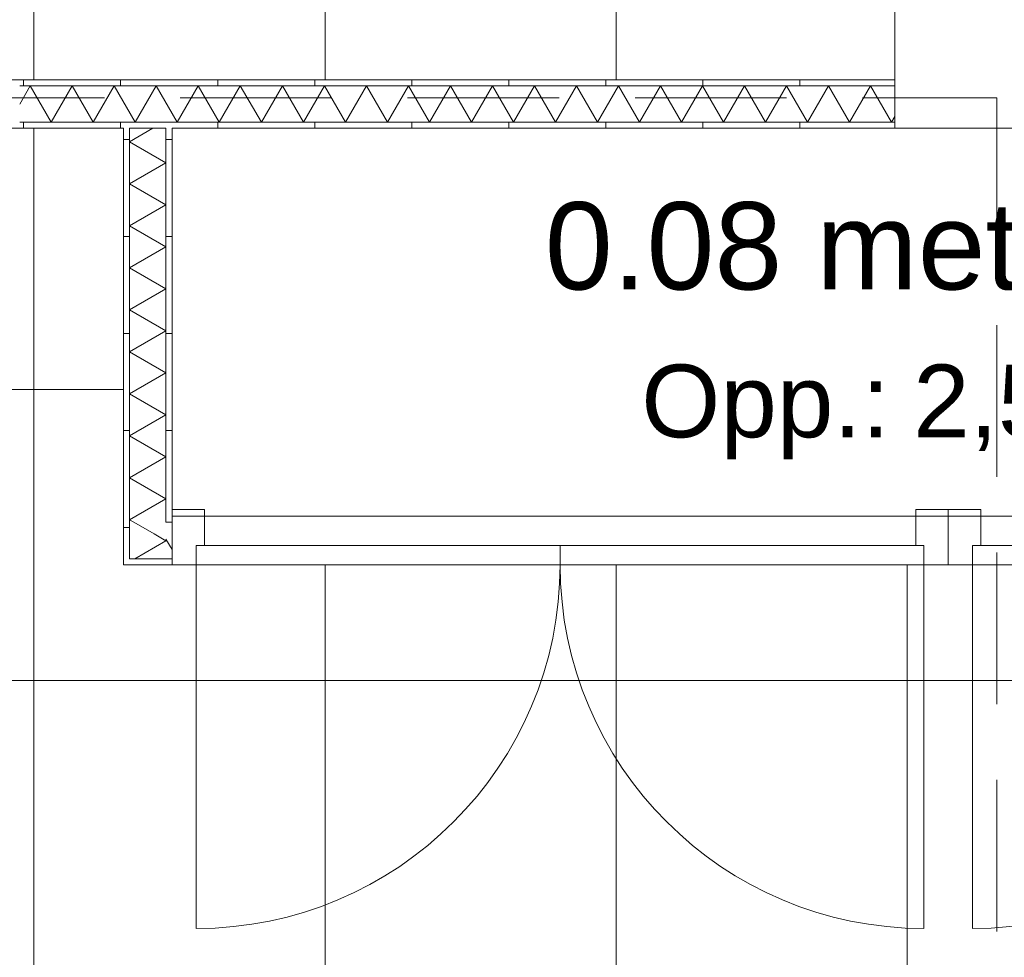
# Model space of a CAD drawing. Header units: millimetres. Extents: x -54205 to 99702, y -35458 to 70878.
# Tile 117 of 226: x 26392 to 28422, y 31314 to 33247. Entities that reach past the tile are written whole.
import ezdxf
from ezdxf.enums import TextEntityAlignment as Align

# ---------------------------------------------------------------- set-up
doc = ezdxf.new("R2010")
doc.units = ezdxf.units.MM
doc.header["$MEASUREMENT"] = 0
doc.linetypes.add('streeplijn', pattern=[468.700004, 312.5, -156.200004])
for name, color, linetype in [('28 Draagconstructies', 7, 'Continuous'), ('Maatvoering 1_ 100', 7, 'Continuous'), ('Maatvoering 1_ 100 2D arcering', 7, 'Continuous'), ('New_22 NC Binnenwanden', 7, 'Continuous'), ('New_22 NC Binnenwanden Deuren', 7, 'Continuous'), ('New_22 NC Binnenwanden Doorsnede-arcering', 7, 'Continuous'), ('New_22 NC Binnenwanden Laagscheidingslijnen', 7, 'Continuous'), ('New_Maatvoering 1_ 100', 7, 'Continuous'), ('New_Maatvoering 1_ 100 2D arcering', 7, 'Continuous'), ('New_Ruimtefuncties', 7, 'Continuous'), ('New_Ruimtefuncties Zone achtergrond', 7, 'Continuous'), ('New_Ruimtefuncties Zone omranding', 7, 'Continuous'), ('New_Ruimtefuncties Zone tekst', 7, 'Continuous')]:
    doc.layers.add(name, color=color, linetype=linetype)
doc.styles.add('GENERATED_STYLE_1', font='arial.ttf')
doc.styles.add('GENERATED_STYLE_2', font='arial.ttf')
doc.dimstyles.new('GENERATED_STYLE__2', dxfattribs={"dimtxt": 250, "dimasz": 142.5, "dimexe": 0.18, "dimexo": 0.0625, "dimgap": 0, "dimtad": 1, "dimtih": 1, "dimtoh": 1, "dimdec": 0, "dimzin": 0, "dimdsep": 46, "dimtxsty": 'GENERATED_STYLE_2', "dimblk": 'ARROWHEAD_11', "dimblk1": 'ARROWHEAD_11', "dimblk2": 'ARROWHEAD_11', "dimcen": 0.09, "dimse1": 1, "dimse2": 1, "dimclrd": 1, "dimclre": 1, "dimclrt": 2, "dimadec": 1, "dimazin": 0, "dimtfac": 1, "dimtdec": 4, "dimtmove": 0, "dimatfit": 3, "dimfxl": 1, "dimtolj": 1, "dimtzin": 0, "dimarcsym": 0})
doc.dimstyles.new('GENERATED_STYLE__4', dxfattribs={"dimtxt": 179.999995, "dimasz": 142.5, "dimexe": 0.18, "dimexo": 0.0625, "dimgap": 0, "dimtad": 1, "dimtih": 1, "dimtoh": 1, "dimdec": 0, "dimzin": 0, "dimdsep": 46, "dimtxsty": 'GENERATED_STYLE_1', "dimblk": 'ARROWHEAD_11', "dimblk1": 'ARROWHEAD_11', "dimblk2": 'ARROWHEAD_11', "dimcen": 0.09, "dimse1": 1, "dimse2": 1, "dimclrd": 1, "dimclre": 1, "dimclrt": 2, "dimadec": 1, "dimazin": 0, "dimtfac": 1, "dimtdec": 4, "dimtmove": 0, "dimatfit": 3, "dimfxl": 1, "dimtolj": 1, "dimtzin": 0, "dimarcsym": 0})
doc.dimstyles.new('GENERATED_STYLE__5', dxfattribs={"dimtxt": 250, "dimasz": 142.5, "dimexe": 0.18, "dimexo": 0.0625, "dimgap": 0, "dimtad": 1, "dimdec": 0, "dimzin": 0, "dimdsep": 46, "dimtxsty": 'GENERATED_STYLE_2', "dimblk": 'ARROWHEAD_11', "dimblk1": 'ARROWHEAD_11', "dimblk2": 'ARROWHEAD_11', "dimcen": 0.09, "dimse1": 1, "dimse2": 1, "dimclrd": 1, "dimclre": 1, "dimclrt": 2, "dimadec": 1, "dimazin": 0, "dimtfac": 1, "dimtdec": 4, "dimtmove": 0, "dimatfit": 3, "dimfxl": 1, "dimtolj": 1, "dimtzin": 0, "dimarcsym": 0})
doc.dimstyles.new('GENERATED_STYLE__6', dxfattribs={"dimtxt": 179.999995, "dimasz": 142.5, "dimexe": 0.18, "dimexo": 0.0625, "dimgap": 0, "dimtad": 1, "dimdec": 0, "dimzin": 0, "dimdsep": 46, "dimtxsty": 'GENERATED_STYLE_1', "dimblk": 'ARROWHEAD_11', "dimblk1": 'ARROWHEAD_11', "dimblk2": 'ARROWHEAD_11', "dimcen": 0.09, "dimse1": 1, "dimse2": 1, "dimclrd": 1, "dimclre": 1, "dimclrt": 2, "dimadec": 1, "dimazin": 0, "dimtfac": 1, "dimtdec": 4, "dimtmove": 0, "dimatfit": 3, "dimfxl": 1, "dimtolj": 1, "dimtzin": 0, "dimarcsym": 0})
pattern_1 = [(270, (0, 0), (200, 0), [])]
pattern_2 = [(1e-14, (0, 0), (0, 200), [])]

# ---------------------------------------------------------------- blocks, each defined once
blk = doc.blocks.new('keuken_0.07_2_1', base_point=(28203.3, 35900.9))
at = {"layer": 'New_Ruimtefuncties Zone achtergrond', "linetype": 'Continuous', "lineweight": 0, "true_color": 0xbbc1c4}
h = blk.add_hatch(dxfattribs=at)
h.set_pattern_fill('950_Raster_600_0001', color=9, style=0, pattern_type=2)
h.set_pattern_definition([(0, (25221, 44504.66), (0, 600), []), (90, (25221, 44504.66), (-600, 0), [])])
h.paths.add_polyline_path([(24113.8, 38615.9), (24113.8, 33123.4), (28196, 33123.4), (28196, 33548.4), (29016, 33548.4), (29016, 33123.4), (29726, 33123.4), (29726, 33485.9), (29906, 33485.9), (29906, 38415.9), (29726, 38415.9), (29726, 38615.9), (29016, 38615.9), (29016, 38353.4), (28196, 38353.4), (28196, 38615.9)])
at = {"layer": 'New_Ruimtefuncties Zone tekst', "color": 2, "lineweight": 0}
for tag, height, style, p in [('DUMMY_941', 180, 'GENERATED_STYLE_2', (28903.2, 36189.7)), ('perimeterCode', 150, 'GENERATED_STYLE_1', (27513.3, 35813.6)), ('DUMMY_943', 100, 'GENERATED_STYLE_1', (28816.9, 35825)), ('ROOM_AREA', 150, 'GENERATED_STYLE_1', (28073.6, 35813.6)), ('DUMMY_942', 150, 'GENERATED_STYLE_1', (28588.4, 35813.6))]:
    blk.add_attdef(tag, text='', height=height, dxfattribs=dict(at, style=style)).set_placement(p, align=Align.TOP_LEFT)
at = {"layer": 'New_Ruimtefuncties Zone tekst', "color": 2, "lineweight": 0, "style": 'GENERATED_STYLE_2'}
blk.add_attdef('ROOM_NUMBER', text='', height=180, dxfattribs=at).set_placement((28203.3, 36148.5), align=Align.TOP_CENTER)
blk = doc.blocks.new('entreegebied_0.01_11_1', base_point=(25358.5, 26181.9))
at = {"layer": 'New_Ruimtefuncties Zone achtergrond', "linetype": 'Continuous', "lineweight": 0, "true_color": 0xbbc1c4}
h = blk.add_hatch(dxfattribs=at)
h.set_pattern_fill('950_Raster_600_0001', color=9, style=0, pattern_type=2)
h.set_pattern_definition([(0, (25221, 25284.66), (0, 600), []), (90, (25221, 25284.66), (-600, 0), [])])
h.paths.add_polyline_path([(20591, 20015.9), (20360, 20015.9), (20360, 17924.1), (24003, 17924.6), (24003, 17728.4), (29929.2, 17728.2), (29929.2, 18150.9), (30357, 18150.9), (30357, 20300.9), (29906, 20300.9), (29906, 22500.9), (29006, 22500.9), (29006, 22375.9), (28206, 22375.9), (28206, 22455.9), (28206, 22795.9), (28206, 22875.9), (29006, 22875.9), (29006, 22750.9), (29906, 22750.9), (29906, 27755.9), (29726, 27755.9), (29726, 28155.9), (29906, 28155.9), (29906, 32123.4), (26606, 32123.4), (26606, 33023.4), (24113.8, 33023.4), (24113.8, 27780.9), (23955.4, 27780.9), (22246, 27780.9), (22246, 27693.4), (21426, 27693.4), (21426, 27833.1), (20536, 27833.1), (20536, 22750.9), (21426, 22750.9), (21426, 22888.4), (22246, 22888.4), (22246, 22500.9), (24003, 22500.9), (24003, 20263.4), (20591, 20263.4)])
h.paths.add_polyline_path([(28196, 27858.7), (28196, 28218.4), (29016, 28218.4), (29016, 27693.4), (28196, 27693.4)], flags=0)
at = {"layer": 'New_Ruimtefuncties Zone omranding', "color": 2, "linetype": 'Continuous', "lineweight": 0, "flags": 128}
blk.add_lwpolyline([(29906, 22750.9), (29906, 27755.9), (29726, 27755.9), (29726, 28155.9), (29906, 28155.9), (29906, 32123.4), (26606, 32123.4), (26606, 33023.4), (24113.8, 33023.4), (24113.8, 27780.9), (23955.4, 27780.9), (22246, 27780.9), (22246, 27693.4), (21426, 27693.4), (21426, 27833.1), (20536, 27833.1), (20536, 22750.9)], dxfattribs=at)
at = {"layer": 'New_Ruimtefuncties Zone tekst', "color": 2, "lineweight": 0}
for tag, height, style, p in [('DUMMY_941', 180, 'GENERATED_STYLE_2', (26401.3, 26470.7)), ('perimeterCode', 150, 'GENERATED_STYLE_1', (24619, 26094.6)), ('DUMMY_943', 100, 'GENERATED_STYLE_1', (26021.7, 26106)), ('ROOM_AREA', 150, 'GENERATED_STYLE_1', (25179.3, 26094.6)), ('DUMMY_942', 150, 'GENERATED_STYLE_1', (25793.2, 26094.6))]:
    blk.add_attdef(tag, text='', height=height, dxfattribs=dict(at, style=style)).set_placement(p, align=Align.TOP_LEFT)
at = {"layer": 'New_Ruimtefuncties Zone tekst', "color": 2, "lineweight": 0, "style": 'GENERATED_STYLE_2'}
blk.add_attdef('ROOM_NUMBER', text='', height=180, dxfattribs=at).set_placement((25358.5, 26429.5), align=Align.TOP_CENTER)
blk = doc.blocks.new('meterkast_0.08_14_1', base_point=(28306, 32623.4))
at = {"layer": 'New_Ruimtefuncties Zone tekst', "color": 2, "lineweight": 0}
for tag, height, style, p in [('DUMMY_941', 180, 'GENERATED_STYLE_2', (29163.7, 32912.2)), ('perimeterCode', 150, 'GENERATED_STYLE_1', (27673.3, 32536.1)), ('ROOM_AREA', 150, 'GENERATED_STYLE_1', (28233.6, 32536.1)), ('DUMMY_942', 150, 'GENERATED_STYLE_1', (28633.9, 32536.1)), ('DUMMY_943', 100, 'GENERATED_STYLE_1', (28862.5, 32547.5))]:
    blk.add_attdef(tag, text='', height=height, dxfattribs=dict(at, style=style)).set_placement(p, align=Align.TOP_LEFT)
at = {"layer": 'New_Ruimtefuncties Zone tekst', "color": 2, "lineweight": 0, "style": 'GENERATED_STYLE_2'}
blk.add_attdef('ROOM_NUMBER', text='', height=180, dxfattribs=at).set_placement((28306, 32871), align=Align.TOP_CENTER)
blk = doc.blocks.new('*X216')
at = {"layer": 'New_22 NC Binnenwanden Doorsnede-arcering', "color": 7, "linetype": 'Continuous', "lineweight": 0}
for p, q in [((26413.8, 33110.9), (26392, 33073.2)), ((26413.8, 33110.9), (26457.1, 33035.9)), ((26500.4, 33110.9), (26457.1, 33035.9)), ((26500.4, 33110.9), (26543.7, 33035.9)), ((26587, 33110.9), (26543.7, 33035.9)), ((26587, 33110.9), (26630.3, 33035.9)), ((26673.6, 33110.9), (26630.3, 33035.9)), ((26673.6, 33110.9), (26716.9, 33035.9)), ((26760.2, 33110.9), (26716.9, 33035.9)), ((26760.2, 33110.9), (26803.5, 33035.9)), ((26846.8, 33110.9), (26803.5, 33035.9)), ((26846.8, 33110.9), (26890.1, 33035.9)), ((26933.4, 33110.9), (26890.1, 33035.9)), ((26933.4, 33110.9), (26976.7, 33035.9)), ((27020, 33110.9), (26976.7, 33035.9)), ((27020, 33110.9), (27063.3, 33035.9)), ((27106.6, 33110.9), (27063.3, 33035.9)), ((27106.6, 33110.9), (27149.9, 33035.9)), ((27193.2, 33110.9), (27149.9, 33035.9)), ((27193.2, 33110.9), (27236.5, 33035.9)), ((27279.8, 33110.9), (27236.5, 33035.9)), ((27279.8, 33110.9), (27323.1, 33035.9)), ((27366.4, 33110.9), (27323.1, 33035.9)), ((27366.4, 33110.9), (27409.7, 33035.9)), ((27453, 33110.9), (27409.7, 33035.9)), ((27453, 33110.9), (27496.3, 33035.9)), ((27539.6, 33110.9), (27496.3, 33035.9)), ((27539.6, 33110.9), (27582.9, 33035.9)), ((27626.2, 33110.9), (27582.9, 33035.9)), ((27626.2, 33110.9), (27669.5, 33035.9)), ((27712.8, 33110.9), (27669.5, 33035.9)), ((27712.8, 33110.9), (27756.1, 33035.9)), ((27799.4, 33110.9), (27756.1, 33035.9)), ((27799.4, 33110.9), (27842.7, 33035.9)), ((27886, 33110.9), (27842.7, 33035.9)), ((27886, 33110.9), (27929.3, 33035.9)), ((27972.6, 33110.9), (27929.3, 33035.9)), ((27972.6, 33110.9), (28015.9, 33035.9)), ((28059.2, 33110.9), (28015.9, 33035.9)), ((28059.2, 33110.9), (28102.5, 33035.9)), ((28145.8, 33110.9), (28102.5, 33035.9)), ((28145.8, 33110.9), (28189.1, 33035.9)), ((28196, 33047.8), (28189.1, 33035.9))]:
    blk.add_line(p, q, dxfattribs=at)
blk = doc.blocks.new('Wall_64_1', base_point=(29906, 33123.4))
at = {"layer": 'New_22 NC Binnenwanden Doorsnede-arcering', "linetype": 'Continuous', "lineweight": 0, "true_color": 0x000000}
h = blk.add_hatch(dxfattribs=at)
h.set_pattern_fill('930_Lijnen_vert_200_0001', color=18, style=0, pattern_type=2)
h.set_pattern_definition(pattern_1)
h.paths.add_polyline_path([(28196, 33123.4), (26392, 33123.4), (26392, 33110.9), (28196, 33110.9)])
h = blk.add_hatch(dxfattribs=at)
h.set_pattern_fill('930_Lijnen_vert_200_0001', color=18, style=0, pattern_type=2)
h.set_pattern_definition(pattern_1)
h.paths.add_polyline_path([(28196, 33035.9), (26392, 33035.9), (26392, 33023.4), (28196, 33023.4)])
at = {"layer": 'New_22 NC Binnenwanden', "color": 1, "linetype": 'Continuous', "lineweight": 0, "flags": 128}
for points in [[(28196, 33123.4), (26392, 33123.4)], [(26392, 33023.4), (26606, 33023.4)], [(26618.5, 33023.4), (26693.5, 33023.4)], [(26706, 33023.4), (28196, 33023.4)]]:
    blk.add_lwpolyline(points, dxfattribs=at)
at = {"layer": 'New_22 NC Binnenwanden Laagscheidingslijnen', "color": 1, "linetype": 'Continuous', "lineweight": 0}
for p, q in [((28196, 33110.9), (26392, 33110.9)), ((26392, 33035.9), (28196, 33035.9))]:
    blk.add_line(p, q, dxfattribs=at)
at = {"layer": 'New_22 NC Binnenwanden', "color": 1, "lineweight": 0}
blk.add_blockref('*X216', (0, 0), dxfattribs=at)
blk = doc.blocks.new('*X241')
at = {"layer": 'New_22 NC Binnenwanden Doorsnede-arcering', "color": 7, "linetype": 'Continuous', "lineweight": 0}
for p in [(26629.5, 32135.9), (26669.4, 32186.8)]:
    blk.add_line(p, (26693.5, 32172.8), dxfattribs=at)
blk = doc.blocks.new('*X242')
at = {"layer": 'New_22 NC Binnenwanden Doorsnede-arcering', "color": 7, "linetype": 'Continuous', "lineweight": 0}
for p, q in [((26618.5, 32995.6), (26666.7, 33023.4)), ((26618.5, 32995.6), (26693.5, 32952.3)), ((26618.5, 32909), (26693.5, 32952.3)), ((26618.5, 32909), (26693.5, 32865.7)), ((26618.5, 32822.4), (26693.5, 32865.7)), ((26618.5, 32822.4), (26693.5, 32779.1)), ((26618.5, 32735.8), (26693.5, 32779.1)), ((26618.5, 32735.8), (26693.5, 32692.5)), ((26618.5, 32649.2), (26693.5, 32692.5)), ((26618.5, 32649.2), (26693.5, 32605.9)), ((26618.5, 32562.6), (26693.5, 32605.9)), ((26618.5, 32562.6), (26693.5, 32519.3)), ((26618.5, 32476), (26693.5, 32519.3)), ((26618.5, 32476), (26693.5, 32432.7)), ((26618.5, 32389.4), (26693.5, 32432.7)), ((26618.5, 32389.4), (26693.5, 32346)), ((26618.5, 32302.7), (26693.5, 32346)), ((26618.5, 32302.7), (26693.5, 32259.4)), ((26618.5, 32216.1), (26693.5, 32259.4)), ((26618.5, 32216.1), (26627.6, 32210.9))]:
    blk.add_line(p, q, dxfattribs=at)
blk = doc.blocks.new('*X243')
at = {"layer": 'New_22 NC Binnenwanden Doorsnede-arcering', "color": 7, "linetype": 'Continuous', "lineweight": 0}
blk.add_line((26627.6, 32210.9), (26669.4, 32186.8), dxfattribs=at)
blk = doc.blocks.new('Wall_86_1', base_point=(26606, 32223.4))
at = {"layer": 'New_22 NC Binnenwanden Doorsnede-arcering', "linetype": 'Continuous', "lineweight": 0, "true_color": 0x000000}
h = blk.add_hatch(dxfattribs=at)
h.set_pattern_fill('930_Lijnen_vert_200_0001', color=18, style=0, pattern_type=2)
h.set_pattern_definition(pattern_2)
h.paths.add_polyline_path([(26606, 33023.4), (26606, 32135.9), (26618.5, 32135.9), (26618.5, 33023.4)])
h = blk.add_hatch(dxfattribs=at)
h.set_pattern_fill('930_Lijnen_vert_200_0001', color=18, style=0, pattern_type=2)
h.set_pattern_definition(pattern_2)
h.paths.add_polyline_path([(26706, 32223.4), (26706, 33023.4), (26693.5, 33023.4), (26693.5, 32223.4)])
h = blk.add_hatch(dxfattribs=at)
h.set_pattern_fill('930_Lijnen_vert_200_0001', color=18, style=0, pattern_type=2)
h.set_pattern_definition(pattern_2)
h.paths.add_polyline_path([(26706, 32223.4), (26693.5, 32210.9), (26706, 32210.9)])
h = blk.add_hatch(dxfattribs=at)
h.set_pattern_fill('930_Lijnen_vert_200_0001', color=18, style=0, pattern_type=2)
h.set_pattern_definition(pattern_2)
h.paths.add_polyline_path([(26693.5, 32223.4), (26693.5, 32210.9), (26706, 32223.4)])
h = blk.add_hatch(dxfattribs=at)
h.set_pattern_fill('930_Lijnen_vert_200_0001', color=18, style=0, pattern_type=2)
h.set_pattern_definition(pattern_2)
h.paths.add_polyline_path([(26618.5, 32135.9), (26606, 32123.4), (26618.5, 32123.4)])
h = blk.add_hatch(dxfattribs=at)
h.set_pattern_fill('930_Lijnen_vert_200_0001', color=18, style=0, pattern_type=2)
h.set_pattern_definition(pattern_2)
h.paths.add_polyline_path([(26618.5, 32135.9), (26606, 32135.9), (26606, 32123.4)])
at = {"layer": 'New_22 NC Binnenwanden', "color": 1, "linetype": 'Continuous', "lineweight": 0, "flags": 128}
for points in [[(26606, 33023.4), (26606, 32123.4)], [(26618.5, 33023.4), (26693.5, 33023.4)], [(26706, 32223.4), (26706, 33023.4)], [(26606, 32123.4), (26618.5, 32123.4)]]:
    blk.add_lwpolyline(points, dxfattribs=at)
at = {"layer": 'New_22 NC Binnenwanden Laagscheidingslijnen', "color": 1, "linetype": 'Continuous', "lineweight": 0}
for p, q in [((26618.5, 33023.4), (26618.5, 32210.9)), ((26693.5, 32210.9), (26693.5, 33023.4)), ((26618.5, 32210.9), (26618.5, 32135.9)), ((26693.5, 32210.9), (26706, 32210.9)), ((26618.5, 32135.9), (26693.5, 32135.9))]:
    blk.add_line(p, q, dxfattribs=at)
at = {"layer": 'New_22 NC Binnenwanden', "color": 1, "lineweight": 0}
for name in ['*X242', '*X243', '*X241']:
    blk.add_blockref(name, (0, 0), dxfattribs=at)
blk = doc.blocks.new('*X245')
at = {"layer": 'New_22 NC Binnenwanden Doorsnede-arcering', "color": 7, "linetype": 'Continuous', "lineweight": 0}
blk.add_line((26693.5, 32176.4), (26706, 32154.8), dxfattribs=at)
blk = doc.blocks.new('D2 27_4')
at = {"layer": 'New_22 NC Binnenwanden Deuren', "color": 1, "linetype": 'Continuous', "lineweight": 0}
for p, q in [((-750, 0), (-750, 750)), ((750, 0), (750, 750)), ((-750, 0), (-800, 0)), ((-800, 0), (-800, -114)), ((-800, 0), (-800, -12.5)), ((-800, 0), (-800, -12.5)), ((-750, -40), (-750, 0)), ((0, 0), (-750, 0)), ((-750, 0), (-750, -40)), ((0, 0), (750, 0)), ((0, -40), (0, 0)), ((0, -40), (0, 0)), ((800, 0), (750, 0)), ((750, 0), (750, -40)), ((750, 0), (750, -40)), ((800, -114), (800, 0)), ((800, 0), (800, -12.5)), ((800, 0), (800, -12.5)), ((-800, -12.5), (-800, -87.5)), ((-800, -12.5), (-800, -87.5)), ((800, -12.5), (800, -87.5)), ((800, -12.5), (800, -87.5)), ((-733, -40), (-750, -40)), ((-750, -40), (0, -40)), ((-733, -114), (-733, -40)), ((750, -40), (0, -40)), ((750, -40), (733, -40)), ((733, -40), (733, -114)), ((-800, -87.5), (-800, -100)), ((-800, -87.5), (-800, -100)), ((800, -87.5), (800, -100)), ((800, -87.5), (800, -100)), ((-800, -114), (-733, -114)), ((733, -114), (800, -114))]:
    blk.add_line(p, q, dxfattribs=at)
for centre, start, end in [((-750, 0), 0, 90), ((750, 0), 90, 180)]:
    blk.add_arc(centre, 750, start, end, dxfattribs=at)
blk = doc.blocks.new('Wall_87_1', base_point=(26606, 32223.4))
at = {"layer": 'New_22 NC Binnenwanden Doorsnede-arcering', "linetype": 'Continuous', "lineweight": 0, "true_color": 0x000000}
h = blk.add_hatch(dxfattribs=at)
h.set_pattern_fill('930_Lijnen_vert_200_0001', color=18, style=0, pattern_type=2)
h.set_pattern_definition(pattern_1)
h.paths.add_polyline_path([(26618.5, 32123.4), (26706, 32123.4), (26706, 32135.9), (26618.5, 32135.9)])
at = {"layer": 'New_22 NC Binnenwanden', "color": 1, "linetype": 'Continuous', "lineweight": 0}
for p, q in [((26706, 32210.9), (26706, 32223.4)), ((26706, 32135.9), (26706, 32210.9)), ((26706, 32123.4), (26706, 32135.9))]:
    blk.add_line(p, q, dxfattribs=at)
at = {"layer": 'New_22 NC Binnenwanden', "color": 1, "linetype": 'Continuous', "lineweight": 0, "flags": 128}
blk.add_lwpolyline([(26618.5, 32123.4), (26706, 32123.4)], dxfattribs=at)
at = {"layer": 'New_22 NC Binnenwanden Laagscheidingslijnen', "color": 1, "linetype": 'Continuous', "lineweight": 0}
for p, q in [((26693.5, 32210.9), (26706, 32210.9)), ((26618.5, 32135.9), (26693.5, 32135.9)), ((26693.5, 32135.9), (26706, 32135.9))]:
    blk.add_line(p, q, dxfattribs=at)
at = {"layer": 'New_22 NC Binnenwanden', "color": 1, "lineweight": 0}
blk.add_blockref('*X245', (0, 0), dxfattribs=at)
at = {"layer": 'New_22 NC Binnenwanden Deuren', "color": 1, "linetype": 'Continuous', "lineweight": 0, "zscale": 1000, "rotation": 180}
for p in [(27506, 32123.4), (29106, 32123.4)]:
    blk.add_blockref('D2 27_4', p, dxfattribs=at)
blk = doc.blocks.new('Column_18_1', base_point=(28606, 33285.9))
at = {"layer": '28 Draagconstructies', "color": 3, "linetype": 'Continuous', "lineweight": 0, "flags": 128}
blk.add_lwpolyline([(28196, 33548.4), (28196, 33023.4), (29016, 33023.4), (29016, 33548.4)], close=True, dxfattribs=at)
blk = doc.blocks.new('Beam_1_1', base_point=(28606, 56035.9))
at = {"layer": '28 Draagconstructies', "color": 9, "linetype": 'streeplijn', "lineweight": 0}
blk.add_line((28406, 33085.9), (28406, 28155.9), dxfattribs=at)
blk = doc.blocks.new('Beam_8_1', base_point=(20386, 33285.9))
at = {"layer": '28 Draagconstructies', "color": 9, "linetype": 'streeplijn', "lineweight": 0}
blk.add_line((22036, 33085.9), (28406, 33085.9), dxfattribs=at)
blk = doc.blocks.new('*D1133')
at = {"layer": 'Maatvoering 1_ 100 2D arcering', "linetype": 'Continuous', "lineweight": 0}
for points in [[(64027.5, 56125.9), (64030.4, 56111.6), (64038.5, 56099.4), (64050.6, 56091.3), (64065, 56088.4), (64079.4, 56091.3), (64091.5, 56099.4), (64099.6, 56111.6), (64102.5, 56125.9), (64099.6, 56140.3), (64091.5, 56152.4), (64079.4, 56160.6), (64065, 56163.4), (64050.6, 56160.6), (64038.5, 56152.4), (64030.4, 56140.3)], [(64027.5, 3115.7), (64030.4, 3101.3), (64038.5, 3089.2), (64050.6, 3081), (64065, 3078.2), (64079.4, 3081), (64091.5, 3089.2), (64099.6, 3101.3), (64102.5, 3115.7), (64099.6, 3130), (64091.5, 3142.2), (64079.4, 3150.3), (64065, 3153.2), (64050.6, 3150.3), (64038.5, 3142.2), (64030.4, 3130)]]:
    blk.add_hatch(color=1, dxfattribs=at).paths.add_polyline_path(points)
at = {"layer": 'Maatvoering 1_ 100', "color": 1, "linetype": 'Continuous', "lineweight": 0}
for p, q in [((64065, 56163.4), (64065, 56200.9)), ((64027.5, 56125.9), (63924.4, 56125.9)), ((64205.6, 56125.9), (64102.5, 56125.9)), ((64065, 3153.2), (64065, 56088.4)), ((64027.5, 3115.7), (63924.4, 3115.7)), ((64205.6, 3115.7), (64102.5, 3115.7)), ((64065, 3040.7), (64065, 3078.2))]:
    blk.add_line(p, q, dxfattribs=at)
for centre in [(64065, 56125.9), (64065, 3115.7)]:
    blk.add_circle(centre, 37.5, dxfattribs=at)
at = {"layer": 'Maatvoering 1_ 100', "color": 2, "lineweight": 0, "insert": (64015, 29096.5), "char_height": 250, "attachment_point": 7, "rotation": 90, "style": 'GENERATED_STYLE_2'}
blk.add_mtext('\\A1;{\\pql;\\fArial|b1|i0|c0|p0;\\W1.000000;53.010}', dxfattribs=at)
blk = doc.blocks.new('ARROWHEAD_11')
at = {"color": 0, "linetype": 'Continuous', "lineweight": 0}
blk.add_line((0, 0), (-1, 0), dxfattribs=at)
at = {"color": 0, "linetype": 'Continuous', "lineweight": 0, "const_width": 0.25, "flags": 128}
blk.add_lwpolyline([(-0.125, 0, 1), (0.125, 0, 1)], format="xyb", close=True, dxfattribs=at)
blk = doc.blocks.new('*D1156')
at = {"layer": 'Maatvoering 1_ 100 2D arcering', "linetype": 'Continuous', "lineweight": 0}
for points in [[(-1137.5, 60015.9), (-1134.7, 60001.6), (-1126.6, 59989.4), (-1114.4, 59981.3), (-1100, 59978.4), (-1085.7, 59981.3), (-1073.5, 59989.4), (-1065.4, 60001.6), (-1062.5, 60015.9), (-1065.4, 60030.3), (-1073.5, 60042.4), (-1085.7, 60050.6), (-1100, 60053.4), (-1114.4, 60050.6), (-1126.6, 60042.4), (-1134.7, 60030.3)], [(57892.5, 60015.9), (57895.4, 60001.6), (57903.5, 59989.4), (57915.6, 59981.3), (57930, 59978.4), (57944.4, 59981.3), (57956.5, 59989.4), (57964.6, 60001.6), (57967.5, 60015.9), (57964.6, 60030.3), (57956.5, 60042.4), (57944.4, 60050.6), (57930, 60053.4), (57915.6, 60050.6), (57903.5, 60042.4), (57895.4, 60030.3)]]:
    blk.add_hatch(color=1, dxfattribs=at).paths.add_polyline_path(points)
at = {"layer": 'Maatvoering 1_ 100', "color": 1, "linetype": 'Continuous', "lineweight": 0}
for p, q in [((57930, 60053.4), (57930, 60156.5)), ((-1062.5, 60015.9), (57892.5, 60015.9)), ((57967.5, 60015.9), (58005, 60015.9)), ((57930, 59875.3), (57930, 59978.4))]:
    blk.add_line(p, q, dxfattribs=at)
blk.add_circle((57930, 60015.9), 37.5, dxfattribs=at)
at = {"layer": 'Maatvoering 1_ 100', "color": 2, "lineweight": 0, "insert": (27890.6, 60065.9), "char_height": 250, "attachment_point": 7, "style": 'GENERATED_STYLE_2'}
blk.add_mtext('\\A1;{\\pql;\\fArial|b1|i0|c0|p0;\\W1.000000;59.030}', dxfattribs=at)
blk = doc.blocks.new('*D1361')
at = {"layer": 'New_Maatvoering 1_ 100 2D arcering', "linetype": 'Continuous', "lineweight": 0}
for points in [[(24619, 33023.4), (24621.9, 33009.1), (24630, 32996.9), (24642.2, 32988.8), (24656.5, 32985.9), (24670.9, 32988.8), (24683, 32996.9), (24691.1, 33009.1), (24694, 33023.4), (24691.1, 33037.8), (24683, 33049.9), (24670.9, 33058.1), (24656.5, 33060.9), (24642.2, 33058.1), (24630, 33049.9), (24621.9, 33037.8)], [(24619, 30318.4), (24621.9, 30304.1), (24630, 30291.9), (24642.2, 30283.8), (24656.5, 30280.9), (24670.9, 30283.8), (24683, 30291.9), (24691.1, 30304.1), (24694, 30318.4), (24691.1, 30332.8), (24683, 30344.9), (24670.9, 30353.1), (24656.5, 30355.9), (24642.2, 30353.1), (24630, 30344.9), (24621.9, 30332.8)]]:
    blk.add_hatch(color=1, dxfattribs=at).paths.add_polyline_path(points)
at = {"layer": 'New_Maatvoering 1_ 100', "color": 1, "linetype": 'Continuous', "lineweight": 0}
for p, q in [((24619, 33023.4), (24515.9, 33023.4)), ((24797.1, 33023.4), (24694, 33023.4)), ((24656.5, 30355.9), (24656.5, 32985.9)), ((24619, 30318.4), (24515.9, 30318.4)), ((24797.1, 30318.4), (24694, 30318.4))]:
    blk.add_line(p, q, dxfattribs=at)
for centre in [(24656.5, 33023.4), (24656.5, 30318.4)]:
    blk.add_circle(centre, 37.5, dxfattribs=at)
at = {"layer": 'New_Maatvoering 1_ 100', "color": 2, "lineweight": 0, "char_height": 180, "attachment_point": 7, "rotation": 90, "style": 'GENERATED_STYLE_1'}
for s, insert in [('\\A1;{\\pql;\\fArial|b0|i0|c0|p0;\\W1.000000;100}', (24620.5, 32574)), ('\\A1;{\\pql;\\fArial|b0|i0|c0|p0;\\W1.000000;2.705}', (24620.5, 31362))]:
    blk.add_mtext(s, dxfattribs=dict(at, insert=insert))
blk = doc.blocks.new('*D1362')
at = {"layer": 'New_Maatvoering 1_ 100 2D arcering', "linetype": 'Continuous', "lineweight": 0}
for points in [[(24619, 33123.4), (24621.9, 33109.1), (24630, 33096.9), (24642.2, 33088.8), (24656.5, 33085.9), (24670.9, 33088.8), (24683, 33096.9), (24691.1, 33109.1), (24694, 33123.4), (24691.1, 33137.8), (24683, 33149.9), (24670.9, 33158.1), (24656.5, 33160.9), (24642.2, 33158.1), (24630, 33149.9), (24621.9, 33137.8)], [(24619, 33023.4), (24621.9, 33009.1), (24630, 32996.9), (24642.2, 32988.8), (24656.5, 32985.9), (24670.9, 32988.8), (24683, 32996.9), (24691.1, 33009.1), (24694, 33023.4), (24691.1, 33037.8), (24683, 33049.9), (24670.9, 33058.1), (24656.5, 33060.9), (24642.2, 33058.1), (24630, 33049.9), (24621.9, 33037.8)]]:
    blk.add_hatch(color=1, dxfattribs=at).paths.add_polyline_path(points)
at = {"layer": 'New_Maatvoering 1_ 100', "color": 1, "linetype": 'Continuous', "lineweight": 0}
for p, q in [((24656.5, 33160.9), (24656.5, 33198.4)), ((24619, 33123.4), (24515.9, 33123.4)), ((24797.1, 33123.4), (24694, 33123.4)), ((24656.5, 33060.9), (24656.5, 33085.9)), ((24619, 33023.4), (24515.9, 33023.4)), ((24797.1, 33023.4), (24694, 33023.4))]:
    blk.add_line(p, q, dxfattribs=at)
for centre in [(24656.5, 33123.4), (24656.5, 33023.4)]:
    blk.add_circle(centre, 37.5, dxfattribs=at)
blk = doc.blocks.new('*D1371')
at = {"layer": 'New_Maatvoering 1_ 100 2D arcering', "linetype": 'Continuous', "lineweight": 0}
for points in [[(25019, 33023.4), (25021.9, 33009.1), (25030, 32996.9), (25042.2, 32988.8), (25056.5, 32985.9), (25070.9, 32988.8), (25083, 32996.9), (25091.1, 33009.1), (25094, 33023.4), (25091.1, 33037.8), (25083, 33049.9), (25070.9, 33058.1), (25056.5, 33060.9), (25042.2, 33058.1), (25030, 33049.9), (25021.9, 33037.8)], [(25019, 27780.9), (25021.9, 27766.6), (25030, 27754.4), (25042.2, 27746.3), (25056.5, 27743.4), (25070.9, 27746.3), (25083, 27754.4), (25091.1, 27766.6), (25094, 27780.9), (25091.1, 27795.3), (25083, 27807.4), (25070.9, 27815.6), (25056.5, 27818.4), (25042.2, 27815.6), (25030, 27807.4), (25021.9, 27795.3)]]:
    blk.add_hatch(color=1, dxfattribs=at).paths.add_polyline_path(points)
at = {"layer": 'New_Maatvoering 1_ 100', "color": 1, "linetype": 'Continuous', "lineweight": 0}
for p, q in [((25019, 33023.4), (24915.9, 33023.4)), ((25197.1, 33023.4), (25094, 33023.4)), ((25056.5, 27818.4), (25056.5, 32985.9)), ((25019, 27780.9), (24915.9, 27780.9)), ((25197.1, 27780.9), (25094, 27780.9))]:
    blk.add_line(p, q, dxfattribs=at)
for centre in [(25056.5, 33023.4), (25056.5, 27780.9)]:
    blk.add_circle(centre, 37.5, dxfattribs=at)
at = {"layer": 'New_Maatvoering 1_ 100', "color": 2, "lineweight": 0, "char_height": 180, "attachment_point": 7, "rotation": 90, "style": 'GENERATED_STYLE_1'}
for s, insert in [('\\A1;{\\pql;\\fArial|b0|i0|c0|p0;\\W1.000000;100}', (25020.5, 32574)), ('\\A1;{\\pql;\\fArial|b0|i0|c0|p0;\\W1.000000;5.243}', (25020.5, 30093.3))]:
    blk.add_mtext(s, dxfattribs=dict(at, insert=insert))
blk = doc.blocks.new('*D1372')
at = {"layer": 'New_Maatvoering 1_ 100 2D arcering', "linetype": 'Continuous', "lineweight": 0}
for points in [[(25019, 33123.4), (25021.9, 33109.1), (25030, 33096.9), (25042.2, 33088.8), (25056.5, 33085.9), (25070.9, 33088.8), (25083, 33096.9), (25091.1, 33109.1), (25094, 33123.4), (25091.1, 33137.8), (25083, 33149.9), (25070.9, 33158.1), (25056.5, 33160.9), (25042.2, 33158.1), (25030, 33149.9), (25021.9, 33137.8)], [(25019, 33023.4), (25021.9, 33009.1), (25030, 32996.9), (25042.2, 32988.8), (25056.5, 32985.9), (25070.9, 32988.8), (25083, 32996.9), (25091.1, 33009.1), (25094, 33023.4), (25091.1, 33037.8), (25083, 33049.9), (25070.9, 33058.1), (25056.5, 33060.9), (25042.2, 33058.1), (25030, 33049.9), (25021.9, 33037.8)]]:
    blk.add_hatch(color=1, dxfattribs=at).paths.add_polyline_path(points)
at = {"layer": 'New_Maatvoering 1_ 100', "color": 1, "linetype": 'Continuous', "lineweight": 0}
for p, q in [((25056.5, 33160.9), (25056.5, 33198.4)), ((25019, 33123.4), (24915.9, 33123.4)), ((25197.1, 33123.4), (25094, 33123.4)), ((25056.5, 33060.9), (25056.5, 33085.9)), ((25019, 33023.4), (24915.9, 33023.4)), ((25197.1, 33023.4), (25094, 33023.4))]:
    blk.add_line(p, q, dxfattribs=at)
for centre in [(25056.5, 33123.4), (25056.5, 33023.4)]:
    blk.add_circle(centre, 37.5, dxfattribs=at)
blk = doc.blocks.new('*D1377')
at = {"layer": 'New_Maatvoering 1_ 100 2D arcering', "linetype": 'Continuous', "lineweight": 0}
for points in [[(24076.3, 34298.4), (24079.2, 34284.1), (24087.3, 34271.9), (24099.5, 34263.8), (24113.8, 34260.9), (24128.2, 34263.8), (24140.3, 34271.9), (24148.5, 34284.1), (24151.3, 34298.4), (24148.5, 34312.8), (24140.3, 34324.9), (24128.2, 34333.1), (24113.8, 34335.9), (24099.5, 34333.1), (24087.3, 34324.9), (24079.2, 34312.8)], [(26568.5, 34298.4), (26571.4, 34284.1), (26579.5, 34271.9), (26591.6, 34263.8), (26606, 34260.9), (26620.4, 34263.8), (26632.5, 34271.9), (26640.6, 34284.1), (26643.5, 34298.4), (26640.6, 34312.8), (26632.5, 34324.9), (26620.4, 34333.1), (26606, 34335.9), (26591.6, 34333.1), (26579.5, 34324.9), (26571.4, 34312.8)]]:
    blk.add_hatch(color=1, dxfattribs=at).paths.add_polyline_path(points)
at = {"layer": 'New_Maatvoering 1_ 100', "color": 1, "linetype": 'Continuous', "lineweight": 0}
for p, q in [((24113.8, 34335.9), (24113.8, 34439)), ((26606, 34335.9), (26606, 34439)), ((24151.3, 34298.4), (26568.5, 34298.4)), ((24113.8, 34157.8), (24113.8, 34260.9)), ((26606, 34157.8), (26606, 34260.9))]:
    blk.add_line(p, q, dxfattribs=at)
for centre in [(24113.8, 34298.4), (26606, 34298.4)]:
    blk.add_circle(centre, 37.5, dxfattribs=at)
at = {"layer": 'New_Maatvoering 1_ 100', "color": 2, "lineweight": 0, "char_height": 180, "attachment_point": 7, "style": 'GENERATED_STYLE_1'}
for s, insert in [('\\A1;{\\pql;\\fArial|b0|i0|c0|p0;\\W1.000000;2.492}', (25051, 34334.4)), ('\\A1;{\\pql;\\fArial|b0|i0|c0|p0;\\W1.000000;100}', (26156.6, 34334.4))]:
    blk.add_mtext(s, dxfattribs=dict(at, insert=insert))
blk = doc.blocks.new('*D1378')
at = {"layer": 'New_Maatvoering 1_ 100 2D arcering', "linetype": 'Continuous', "lineweight": 0}
for points in [[(26568.5, 34298.4), (26571.4, 34284.1), (26579.5, 34271.9), (26591.6, 34263.8), (26606, 34260.9), (26620.4, 34263.8), (26632.5, 34271.9), (26640.6, 34284.1), (26643.5, 34298.4), (26640.6, 34312.8), (26632.5, 34324.9), (26620.4, 34333.1), (26606, 34335.9), (26591.6, 34333.1), (26579.5, 34324.9), (26571.4, 34312.8)], [(26668.5, 34298.4), (26671.4, 34284.1), (26679.5, 34271.9), (26691.6, 34263.8), (26706, 34260.9), (26720.4, 34263.8), (26732.5, 34271.9), (26740.6, 34284.1), (26743.5, 34298.4), (26740.6, 34312.8), (26732.5, 34324.9), (26720.4, 34333.1), (26706, 34335.9), (26691.6, 34333.1), (26679.5, 34324.9), (26671.4, 34312.8)]]:
    blk.add_hatch(color=1, dxfattribs=at).paths.add_polyline_path(points)
at = {"layer": 'New_Maatvoering 1_ 100', "color": 1, "linetype": 'Continuous', "lineweight": 0}
for p, q in [((26606, 34335.9), (26606, 34439)), ((26706, 34335.9), (26706, 34439)), ((26643.5, 34298.4), (26668.5, 34298.4)), ((26606, 34157.8), (26606, 34260.9)), ((26706, 34157.8), (26706, 34260.9))]:
    blk.add_line(p, q, dxfattribs=at)
for centre in [(26606, 34298.4), (26706, 34298.4)]:
    blk.add_circle(centre, 37.5, dxfattribs=at)
blk = doc.blocks.new('*D1379')
at = {"layer": 'New_Maatvoering 1_ 100 2D arcering', "linetype": 'Continuous', "lineweight": 0}
for points in [[(26668.5, 34298.4), (26671.4, 34284.1), (26679.5, 34271.9), (26691.6, 34263.8), (26706, 34260.9), (26720.4, 34263.8), (26732.5, 34271.9), (26740.6, 34284.1), (26743.5, 34298.4), (26740.6, 34312.8), (26732.5, 34324.9), (26720.4, 34333.1), (26706, 34335.9), (26691.6, 34333.1), (26679.5, 34324.9), (26671.4, 34312.8)], [(29868.5, 34298.4), (29871.4, 34284.1), (29879.5, 34271.9), (29891.6, 34263.8), (29906, 34260.9), (29920.4, 34263.8), (29932.5, 34271.9), (29940.6, 34284.1), (29943.5, 34298.4), (29940.6, 34312.8), (29932.5, 34324.9), (29920.4, 34333.1), (29906, 34335.9), (29891.6, 34333.1), (29879.5, 34324.9), (29871.4, 34312.8)]]:
    blk.add_hatch(color=1, dxfattribs=at).paths.add_polyline_path(points)
at = {"layer": 'New_Maatvoering 1_ 100', "color": 1, "linetype": 'Continuous', "lineweight": 0}
for p, q in [((26706, 34335.9), (26706, 34439)), ((29906, 34335.9), (29906, 34439)), ((26743.5, 34298.4), (29868.5, 34298.4)), ((29943.5, 34298.4), (29981, 34298.4)), ((26706, 34157.8), (26706, 34260.9)), ((29906, 34157.8), (29906, 34260.9))]:
    blk.add_line(p, q, dxfattribs=at)
for centre in [(26706, 34298.4), (29906, 34298.4)]:
    blk.add_circle(centre, 37.5, dxfattribs=at)
at = {"layer": 'New_Maatvoering 1_ 100', "color": 2, "lineweight": 0, "insert": (27997.1, 34334.4), "char_height": 180, "attachment_point": 7, "style": 'GENERATED_STYLE_1'}
blk.add_mtext('\\A1;{\\pql;\\fArial|b0|i0|c0|p0;\\W1.000000;3.200}', dxfattribs=at)
blk = doc.blocks.new('*D1380')
at = {"layer": 'New_Maatvoering 1_ 100 2D arcering', "linetype": 'Continuous', "lineweight": 0}
for points in [[(20498.5, 34698.4), (20501.4, 34684.1), (20509.5, 34671.9), (20521.6, 34663.8), (20536, 34660.9), (20550.4, 34663.8), (20562.5, 34671.9), (20570.6, 34684.1), (20573.5, 34698.4), (20570.6, 34712.8), (20562.5, 34724.9), (20550.4, 34733.1), (20536, 34735.9), (20521.6, 34733.1), (20509.5, 34724.9), (20501.4, 34712.8)], [(29868.5, 34698.4), (29871.4, 34684.1), (29879.5, 34671.9), (29891.6, 34663.8), (29906, 34660.9), (29920.4, 34663.8), (29932.5, 34671.9), (29940.6, 34684.1), (29943.5, 34698.4), (29940.6, 34712.8), (29932.5, 34724.9), (29920.4, 34733.1), (29906, 34735.9), (29891.6, 34733.1), (29879.5, 34724.9), (29871.4, 34712.8)]]:
    blk.add_hatch(color=1, dxfattribs=at).paths.add_polyline_path(points)
at = {"layer": 'New_Maatvoering 1_ 100', "color": 1, "linetype": 'Continuous', "lineweight": 0}
for p, q in [((20536, 34735.9), (20536, 34839)), ((29906, 34735.9), (29906, 34839)), ((20461, 34698.4), (20498.5, 34698.4)), ((20573.5, 34698.4), (29868.5, 34698.4)), ((29943.5, 34698.4), (29981, 34698.4)), ((20536, 34557.8), (20536, 34660.9)), ((29906, 34557.8), (29906, 34660.9))]:
    blk.add_line(p, q, dxfattribs=at)
for centre in [(20536, 34698.4), (29906, 34698.4)]:
    blk.add_circle(centre, 37.5, dxfattribs=at)
at = {"layer": 'New_Maatvoering 1_ 100', "color": 2, "lineweight": 0, "insert": (24912.1, 34734.4), "char_height": 180, "attachment_point": 7, "style": 'GENERATED_STYLE_1'}
blk.add_mtext('\\A1;{\\pql;\\fArial|b0|i0|c0|p0;\\W1.000000;9.370}', dxfattribs=at)
blk = doc.blocks.new('*D1381')
at = {"layer": 'New_Maatvoering 1_ 100 2D arcering', "linetype": 'Continuous', "lineweight": 0}
blk.add_hatch(color=1, dxfattribs=at).paths.add_polyline_path([(26068.5, 32223.4), (26071.4, 32209.1), (26079.5, 32196.9), (26091.6, 32188.8), (26106, 32185.9), (26120.4, 32188.8), (26132.5, 32196.9), (26140.6, 32209.1), (26143.5, 32223.4), (26140.6, 32237.8), (26132.5, 32249.9), (26120.4, 32258.1), (26106, 32260.9), (26091.6, 32258.1), (26079.5, 32249.9), (26071.4, 32237.8)])
at = {"layer": 'New_Maatvoering 1_ 100', "color": 1, "linetype": 'Continuous', "lineweight": 0}
for p, q in [((26068.5, 32223.4), (25965.4, 32223.4)), ((26246.6, 32223.4), (26143.5, 32223.4)), ((26106, 32148.4), (26106, 32185.9))]:
    blk.add_line(p, q, dxfattribs=at)
blk.add_circle((26106, 32223.4), 37.5, dxfattribs=at)
blk = doc.blocks.new('*D1382')
at = {"layer": 'New_Maatvoering 1_ 100 2D arcering', "linetype": 'Continuous', "lineweight": 0}
for points in [[(26068.5, 33123.4), (26071.4, 33109.1), (26079.5, 33096.9), (26091.6, 33088.8), (26106, 33085.9), (26120.4, 33088.8), (26132.5, 33096.9), (26140.6, 33109.1), (26143.5, 33123.4), (26140.6, 33137.8), (26132.5, 33149.9), (26120.4, 33158.1), (26106, 33160.9), (26091.6, 33158.1), (26079.5, 33149.9), (26071.4, 33137.8)], [(26068.5, 32223.4), (26071.4, 32209.1), (26079.5, 32196.9), (26091.6, 32188.8), (26106, 32185.9), (26120.4, 32188.8), (26132.5, 32196.9), (26140.6, 32209.1), (26143.5, 32223.4), (26140.6, 32237.8), (26132.5, 32249.9), (26120.4, 32258.1), (26106, 32260.9), (26091.6, 32258.1), (26079.5, 32249.9), (26071.4, 32237.8)]]:
    blk.add_hatch(color=1, dxfattribs=at).paths.add_polyline_path(points)
at = {"layer": 'New_Maatvoering 1_ 100', "color": 1, "linetype": 'Continuous', "lineweight": 0}
for p, q in [((26106, 33160.9), (26106, 33198.4)), ((26068.5, 33123.4), (25965.4, 33123.4)), ((26246.6, 33123.4), (26143.5, 33123.4)), ((26106, 32260.9), (26106, 33085.9)), ((26068.5, 32223.4), (25965.4, 32223.4)), ((26246.6, 32223.4), (26143.5, 32223.4))]:
    blk.add_line(p, q, dxfattribs=at)
for centre in [(26106, 33123.4), (26106, 32223.4)]:
    blk.add_circle(centre, 37.5, dxfattribs=at)
at = {"layer": 'New_Maatvoering 1_ 100', "color": 2, "lineweight": 0, "insert": (26070, 32467.5), "char_height": 180, "attachment_point": 7, "rotation": 90, "style": 'GENERATED_STYLE_1'}
blk.add_mtext('\\A1;{\\pql;\\fArial|b0|i0|c0|p0;\\W1.000000;900}', dxfattribs=at)

msp = doc.modelspace()

# ---------------------------------------------------------------- linework, layer by layer
at = {"layer": 'New_Ruimtefuncties Zone omranding', "color": 9, "linetype": 'Continuous', "lineweight": 0, "true_color": 0xbbc1c4, "flags": 128}
msp.add_lwpolyline([(24113.8, 38615.9), (24113.8, 33123.4), (28196, 33123.4), (28196, 33548.4), (29016, 33548.4), (29016, 33123.4), (29726, 33123.4), (29726, 33485.9), (29906, 33485.9), (29906, 38415.9), (29726, 38415.9), (29726, 38615.9), (29016, 38615.9), (29016, 38353.4), (28196, 38353.4), (28196, 38615.9)], close=True, dxfattribs=at)
msp.add_lwpolyline([(29906, 22750.9), (29906, 27755.9), (29726, 27755.9), (29726, 28155.9), (29906, 28155.9), (29906, 32123.4), (26606, 32123.4), (26606, 33023.4), (24113.8, 33023.4), (24113.8, 27780.9), (23955.4, 27780.9), (22246, 27780.9), (22246, 27693.4), (21426, 27693.4), (21426, 27833.1), (20536, 27833.1), (20536, 22750.9)], dxfattribs=at)
at = {"layer": 'New_Ruimtefuncties Zone omranding', "color": 253, "linetype": 'Continuous', "lineweight": 0, "true_color": 0x99a3a6, "flags": 128}
msp.add_lwpolyline([(26706, 33023.4), (26706, 32223.4), (29906, 32223.4), (29906, 33023.4)], close=True, dxfattribs=at)

# ---------------------------------------------------------------- block references
at = {"layer": '28 Draagconstructies', "color": 9, "lineweight": 0}
for name, p in [('Beam_1_1', (28606, 56035.9)), ('Beam_8_1', (20386, 33285.9))]:
    msp.add_blockref(name, p, dxfattribs=at)
at = {"layer": '28 Draagconstructies', "color": 3, "lineweight": 0}
msp.add_blockref('Column_18_1', (28606, 33285.9), dxfattribs=at)
at = {"layer": 'New_22 NC Binnenwanden', "color": 1, "lineweight": 0}
for name, p in [('Wall_64_1', (29906, 33123.4)), ('Wall_86_1', (26606, 32223.4)), ('Wall_87_1', (26606, 32223.4))]:
    msp.add_blockref(name, p, dxfattribs=at)
at = {"layer": 'New_Ruimtefuncties', "color": 2, "linetype": 'Continuous', "lineweight": 0}
for name, p in [('keuken_0.07_2_1', (28203.3, 35900.9)), ('entreegebied_0.01_11_1', (25358.5, 26181.9))]:
    msp.add_blockref(name, p, dxfattribs=at)
msp.add_blockref('meterkast_0.08_14_1', (28306, 32623.4), dxfattribs=at).add_auto_attribs({'ROOM_AREA': '2,56', 'ROOM_NUMBER': '0.08 meterkast', 'perimeterCode': 'Opp.: ', 'DUMMY_942': ' m', 'DUMMY_943': '2'})

# ---------------------------------------------------------------- dimensions: what is measured, and where the dimension line sits
at = {"layer": 'Maatvoering 1_ 100', "color": 1, "linetype": 'Continuous', "lineweight": 0}
dim = msp.add_linear_dim(base=(57930, 60015.9), p1=(-1100, 4931.8), p2=(57930, 10660.9), dimstyle='GENERATED_STYLE__2', dxfattribs=at)
dim.commit()
dim.dimension.update_dxf_attribs({"geometry": '*D1156', "text_midpoint": (28404.6, 60190.9), "dimtype": 160})
dim = msp.add_linear_dim(base=(64065, 56125.9), p1=(-230, 3115.7), p2=(30146, 56125.9), angle=90, dimstyle='GENERATED_STYLE__5', dxfattribs=at)
dim.commit()
dim.dimension.update_dxf_attribs({"geometry": '*D1133', "text_midpoint": (63890, 29610.4), "dimtype": 160, "text_rotation": 90})
at = {"layer": 'New_Maatvoering 1_ 100', "color": 1, "linetype": 'Continuous', "lineweight": 0}
for base, p1, p2, picture, middle in [((29906, 34698.4), (20536, 27830.9), (29906, 33023.4), '*D1380', (25213.6, 34824.4)), ((26606, 34298.4), (24113.8, 27780.9), (26606, 32673.4), '*D1377', (25352.6, 34424.4)), ((29906, 34298.4), (26706, 32673.4), (29906, 33023.4), '*D1379', (28298.6, 34424.4)), ((26706, 34298.4), (26606, 32673.4), (26706, 32673.4), '*D1378', (26362.1, 34424.4))]:
    dim = msp.add_linear_dim(base=base, p1=p1, p2=p2, dimstyle='GENERATED_STYLE__4', dxfattribs=at)
    dim.commit()
    dim.dimension.update_dxf_attribs({"geometry": picture, "text_midpoint": middle, "dimtype": 160})
for base, p1, p2, picture, middle in [((24656.5, 33123.4), (26959.9, 33023.4), (26959.9, 33123.4), '*D1362', (24530.5, 32779.5)), ((25056.5, 33123.4), (26959.9, 33023.4), (26959.9, 33123.4), '*D1372', (24930.5, 32779.5)), ((26106, 33123.4), (26706, 32223.4), (26606, 33123.4), '*D1382', (25980, 32673)), ((24656.5, 33023.4), (22274.9, 30318.4), (26959.9, 33023.4), '*D1361', (24530.5, 31663.6)), ((25056.5030686, 33023.4124251), (24113.8129007, 27780.9124251), (26959.9064503, 33023.4124251), '*D1371', (24930.5030695, 30394.8066982)), ((26106, 32223.4124251), (26606, 32223.4124251), (26706, 32223.4124251), '*D1381', (25980.000001, 32223.2599664))]:
    dim = msp.add_linear_dim(base=base, p1=p1, p2=p2, angle=90, dimstyle='GENERATED_STYLE__6', dxfattribs=at)
    dim.commit()
    dim.dimension.update_dxf_attribs({"geometry": picture, "text_midpoint": middle, "dimtype": 160, "text_rotation": 90})

doc.saveas('drawing.dxf')
